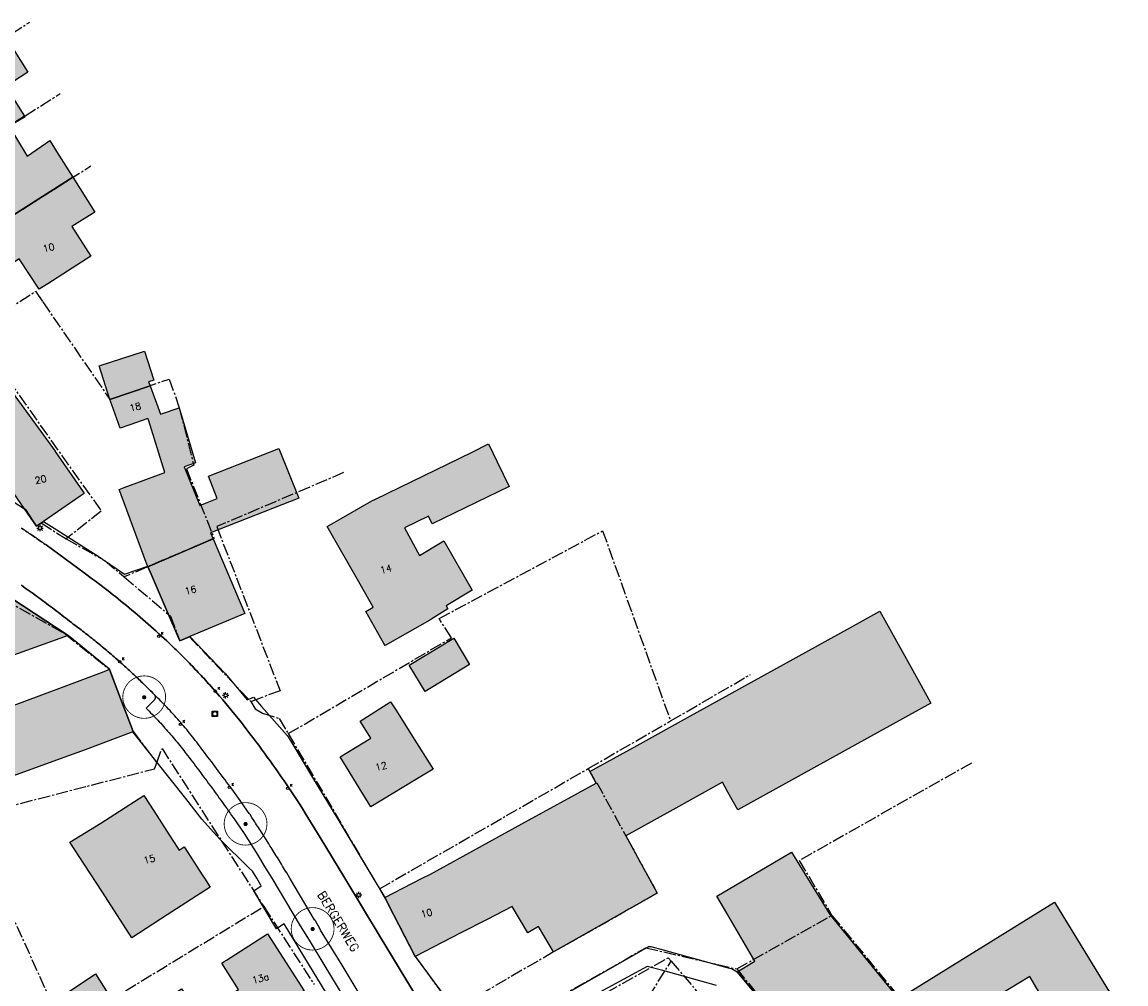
# Model space of a CAD drawing. Header units: metres. Extents: x 202952 to 203755, y 349031 to 349702.
# Tile 57 of 84: x 203191 to 203320, y 349488 to 349600. Entities that reach past the tile are written whole.
import ezdxf
from ezdxf.enums import TextEntityAlignment as Align

# ---------------------------------------------------------------- set-up
doc = ezdxf.new("R2010")
doc.units = ezdxf.units.M
doc.linetypes.add('1-200 CENTER', pattern=[4.28625, 2.8575, -0.47625, 0.47625, -0.47625])
for name, color, linetype in [('PH-BEST-BEBOUWING', 1, 'Continuous'), ('PH-BEST-BEBOUWING-ARCERING', 254, 'Continuous'), ('PH-BEST-HUISNUMMER', 7, 'Continuous'), ('PH-BEST-KADASTRALE-GRENS', 240, '1-200 CENTER'), ('PH-BEST-KOLK', 8, 'Continuous'), ('PH-BEST-LICHTMAST-HANDHAVENB', 6, 'Continuous'), ('PH-BEST-PUT-HANDHAVEN', 44, 'Continuous'), ('PH-BEST-STRAATNAAM-RIOLERING', 7, 'Continuous'), ('PH-BEST-WEGDEEL', 254, 'Continuous'), ('PH-INM-BOOM-HANDHAVEN', 96, 'Continuous')]:
    doc.layers.add(name, color=color, linetype=linetype)
doc.styles.add('ROMANS', font='romans.shx')

# ---------------------------------------------------------------- blocks, each defined once
blk = doc.blocks.new('*U50')
blk.add_circle((0, 0), 0.142)
at = {"ltscale": 0.05, "style": 'ROMANS'}
blk.add_text('K', height=0.3, dxfattribs=at).set_placement((0.28, 0.19))
blk = doc.blocks.new('Putdeksel')
for p, q in [((-0.32, 0.32), (0.32, 0.32)), ((-0.32, -0.32), (-0.32, 0.32)), ((0.32, 0.32), (0.32, -0.32)), ((0.32, -0.32), (-0.32, -0.32))]:
    blk.add_line(p, q)
blk.add_circle((0, 0), 0.26)
blk = doc.blocks.new('Lichtmast 2')
at = {"flags": 128}
for points in [[(-0.5, 0), (-0.25, 0)], [(-0.35, 0.35), (-0.18, 0.18)], [(0, 0.25), (0, 0.5)], [(0.18, 0.18), (0.35, 0.35)], [(0.25, 0), (0.5, 0)], [(-0.35, -0.35), (-0.18, -0.18)], [(0, -0.5), (0, -0.25)], [(0.18, -0.18), (0.35, -0.35)]]:
    blk.add_lwpolyline(points, dxfattribs=at)
blk.add_circle((0, 0), 0.25)
blk = doc.blocks.new('*U45')
at = {"const_width": 0.1}
blk.add_lwpolyline([(-2.5, 0, 0.990403), (2.5, 0.03, 0.990403), (-2.5, 0.02)], format="xyb", dxfattribs=at)
at = {"linetype": 'Continuous', "const_width": 0.25}
blk.add_lwpolyline([(-0.12, 0, 1), (0.12, 0, 1)], format="xyb", close=True, dxfattribs=at)

msp = doc.modelspace()

# ---------------------------------------------------------------- hatches: boundary and pattern name
at = {"layer": 'PH-BEST-BEBOUWING-ARCERING'}
for points in [[(203183.41, 349583.84), (203178.68, 349591.35), (203189.48, 349598.27), (203192.04, 349594.21), (203189.45, 349592.53), (203191.39, 349589.49), (203191.66, 349589.06)], [(203187.06, 349575.41), (203184.26, 349579.82), (203185.48, 349580.56), (203183.41, 349583.84), (203191.66, 349589.06), (203191.71, 349588.99), (203189.95, 349587.93), (203189.84, 349587.87), (203190.7, 349586.45), (203191.95, 349584.39), (203193.6, 349585.52), (203194.6, 349586.2), (203195.4, 349584.93), (203197.31, 349581.91)], [(203193.67, 349569.02), (203193.37, 349568.84), (203191.01, 349572.37), (203189.58, 349571.43), (203187.06, 349575.41), (203197.31, 349581.91), (203199.87, 349577.85), (203197.18, 349576.15), (203199.4, 349572.7), (203196.66, 349570.93), (203194.36, 349569.45)], [(203201.63, 349555.93), (203200.36, 349559.89), (203205.65, 349561.61), (203206.75, 349558.21), (203206.14, 349558.01), (203206.31, 349557.55)], [(203191.64, 349543.18), (203190.02, 349545.53), (203183.18, 349555.45), (203188.12, 349558.86), (203188.51, 349559.12), (203195.22, 349549.91), (203195.25, 349549.86), (203198.49, 349545.14), (203198.61, 349544.96), (203198.15, 349544.64), (203193.86, 349541.71), (203193.04, 349541.15)], [(203206.07, 349553.73), (203203.96, 349553), (203202.82, 349552.6), (203201.85, 349555.32), (203201.63, 349555.93), (203206.31, 349557.55), (203207.54, 349554.23), (203209.71, 349554.96), (203211.63, 349548.55), (203210.29, 349548.06), (203212.13, 349543.58), (203212.99, 349543.91), (203214.17, 349544.38), (203213.14, 349547), (203221.35, 349550.24), (203223.7, 349544.4), (203213.39, 349540.36), (203213.68, 349539.68), (203206.06, 349536.41), (203206.04, 349536.47), (203205.99, 349536.58), (203202.94, 349544.82), (203202.71, 349545.44), (203203.3, 349545.66), (203208.04, 349547.41), (203206.12, 349553.56)], [(203238.99, 349530.16), (203233.77, 349527.19), (203233.63, 349527.43), (203231.51, 349531.17), (203232.37, 349531.68), (203230.85, 349534.35), (203227, 349541.12), (203228.63, 349542.05), (203232.22, 349544.09), (203232.66, 349544.31), (203243.92, 349549.8), (203245.86, 349550.75), (203246.86, 349548.68), (203248.26, 349545.77), (203239.25, 349541.43), (203238.82, 349542.31), (203236.05, 349540.97), (203237.79, 349537.7), (203240.64, 349539.45), (203243.95, 349533.65), (203240.91, 349531.84), (203241.11, 349531.47), (203239.22, 349530.3)], [(203210.97, 349528.25), (203209.78, 349527.75), (203208.77, 349530.09), (203206.44, 349535.53), (203206.06, 349536.41), (203213.68, 349539.68), (203217.37, 349530.96)], [(203201.57, 349524.42), (203201.57, 349524.42), (203201.57, 349524.41), (203203.3, 349519.88), (203203.52, 349519.31), (203204.34, 349517.15), (203204.29, 349517.13), (203198.73, 349515.01), (203196.23, 349514.11), (203188.17, 349511.21), (203180.95, 349508.61), (203180.64, 349509.42), (203179.21, 349513.32), (203178.02, 349516.54), (203177.48, 349518.01), (203175.53, 349523.27), (203182.68, 349525.88), (203180.94, 349530.68), (203188.33, 349533.41), (203188.81, 349533.58), (203196.74, 349528.38), (203183.5, 349523.61), (203184.99, 349519.43), (203185.38, 349518.35), (203195.96, 349522.28), (203200.95, 349524.18)], [(203233.73, 349497.75), (203236.97, 349499.42), (203238.09, 349500), (203239.06, 349500.5), (203249.75, 349506.36), (203258.42, 349511.11), (203257.67, 349512.47), (203263.21, 349515.53), (203269.08, 349518.78), (203288.12, 349529.31), (203291.54, 349531.21), (203296.39, 349522.51), (203297.52, 349520.46), (203274.95, 349508), (203273.81, 349510.08), (203273.18, 349511.22), (203267.04, 349507.82), (203261.89, 349504.95), (203265.56, 349498.25), (203253.45, 349491.4), (203251.67, 349494.36), (203250.43, 349493.62), (203248.61, 349496.72), (203245.68, 349495.2), (203242.61, 349493.62), (203237.28, 349490.87), (203234.76, 349495.76)], [(203237.22, 349511.46), (203232.1, 349508.33), (203231.15, 349509.88), (203228.51, 349514.19), (203232.1, 349516.38), (203231.7, 349517), (203230.84, 349518.35), (203234.41, 349520.62), (203235, 349519.69), (203237.25, 349516.14), (203239.39, 349512.77)], [(203208.3, 349495.71), (203204.18, 349493.04), (203200.75, 349498.36), (203198.61, 349501.66), (203196.96, 349504.22), (203200.55, 349506.43), (203205.6, 349509.68), (203206.74, 349507.9), (203208.91, 349504.53), (203209.72, 349503.28), (203210.31, 349503.66), (203212.47, 349500.3), (203212.67, 349500), (203213.34, 349498.96)], [(203278.61, 349484.59), (203274.9, 349489.06), (203276.94, 349490.32), (203273.66, 349495.92), (203272.5, 349497.91), (203281.23, 349503.07), (203285.69, 349495.76), (203293.71, 349485.92), (203296.05, 349483.04), (203293.08, 349481.18), (203293.19, 349481.07), (203289.25, 349478.6), (203285.52, 349476.26), (203282.61, 349479.77), (203281.22, 349481.45)], [(203296.05, 349483.04), (203293.71, 349485.92), (203311.96, 349497.21), (203315.5, 349491.41), (203320.09, 349483.87), (203320.29, 349483.54), (203314.6, 349479.46), (203309.78, 349487.3), (203309.05, 349488.53), (203306.48, 349486.97), (203302.1, 349484.31), (203306.47, 349478.92), (203309.56, 349475.32), (203309.72, 349475.13), (203309.57, 349475), (203305.8, 349471.77), (203305.79, 349471.78), (203298.73, 349479.78), (203296.61, 349482.37)], [(203210.85, 349478.38), (203206.62, 349484.96), (203206.88, 349485.08), (203210, 349487.07), (203210.17, 349486.8), (203211.96, 349484), (203213.75, 349485.14), (203213.94, 349485.26), (203216.66, 349487), (203214.69, 349490.08), (203214.98, 349490.27), (203215.24, 349490.43), (203220.03, 349493.51), (203222.21, 349490.12), (203224.31, 349486.85)], [(203195.23, 349485.66), (203199.94, 349488.84), (203201.83, 349485.86), (203201.61, 349485.73), (203201.44, 349485.98), (203196.46, 349482.74)]]:
    msp.add_hatch(color=256, dxfattribs=at).paths.add_polyline_path(points)
msp.add_hatch(color=256, dxfattribs=at).paths.add_polyline_path([(203243.64, 349525), (203238.44, 349521.84), (203236.58, 349524.9), (203241.78, 349528.06)], flags=17)

# ---------------------------------------------------------------- linework, layer by layer
at = {"layer": 'PH-BEST-BEBOUWING'}
for points in [[(203183.41, 349583.84), (203178.68, 349591.35), (203189.48, 349598.27), (203192.04, 349594.21), (203189.45, 349592.53), (203191.39, 349589.49), (203191.66, 349589.06), (203183.41, 349583.84)], [(203187.06, 349575.41), (203184.26, 349579.82), (203185.48, 349580.56), (203183.41, 349583.84), (203191.66, 349589.06), (203191.71, 349588.99), (203189.95, 349587.93), (203189.84, 349587.87), (203190.7, 349586.45), (203191.95, 349584.39), (203193.6, 349585.52), (203194.6, 349586.2), (203195.4, 349584.93), (203197.31, 349581.91), (203187.06, 349575.41)], [(203193.67, 349569.02), (203193.37, 349568.84), (203191.01, 349572.37), (203189.58, 349571.43), (203187.06, 349575.41), (203197.31, 349581.91), (203199.87, 349577.85), (203197.18, 349576.15), (203199.4, 349572.7), (203196.66, 349570.93), (203194.36, 349569.45), (203193.67, 349569.02)], [(203201.63, 349555.93), (203200.36, 349559.89), (203205.65, 349561.61), (203206.75, 349558.21), (203206.14, 349558.01), (203206.31, 349557.55), (203201.63, 349555.93)], [(203191.64, 349543.18), (203190.02, 349545.53), (203183.18, 349555.45), (203188.12, 349558.86), (203188.51, 349559.12), (203195.22, 349549.91), (203195.25, 349549.86), (203198.49, 349545.14), (203198.61, 349544.96), (203198.15, 349544.64), (203193.86, 349541.71), (203193.04, 349541.15), (203191.64, 349543.18)], [(203206.07, 349553.73), (203203.96, 349553), (203202.82, 349552.6), (203201.85, 349555.32), (203201.63, 349555.93), (203206.31, 349557.55), (203207.54, 349554.23), (203209.71, 349554.96), (203211.63, 349548.55), (203210.29, 349548.06), (203212.13, 349543.58), (203212.99, 349543.91), (203214.17, 349544.38), (203213.14, 349547), (203221.35, 349550.24), (203223.7, 349544.4), (203213.39, 349540.36), (203213.68, 349539.68), (203206.06, 349536.41), (203206.04, 349536.47), (203205.99, 349536.58), (203202.94, 349544.82), (203202.71, 349545.44), (203203.3, 349545.66), (203208.04, 349547.41), (203206.12, 349553.56), (203206.07, 349553.73)], [(203238.99, 349530.16), (203233.77, 349527.19), (203233.63, 349527.43), (203231.51, 349531.17), (203232.37, 349531.68), (203230.85, 349534.35), (203227, 349541.12), (203228.63, 349542.05), (203232.22, 349544.09), (203232.66, 349544.31), (203243.92, 349549.8), (203245.86, 349550.75), (203246.86, 349548.68), (203248.26, 349545.77), (203239.25, 349541.43), (203238.82, 349542.31), (203236.05, 349540.97), (203237.79, 349537.7), (203240.64, 349539.45), (203243.95, 349533.65), (203240.91, 349531.84), (203241.11, 349531.47), (203239.22, 349530.3), (203238.99, 349530.16)], [(203210.97, 349528.25), (203209.78, 349527.75), (203208.77, 349530.09), (203206.44, 349535.53), (203206.06, 349536.41), (203213.68, 349539.68), (203217.37, 349530.96), (203210.97, 349528.25)], [(203233.73, 349497.75), (203236.97, 349499.42), (203238.09, 349500), (203239.06, 349500.5), (203249.75, 349506.36), (203258.42, 349511.11), (203257.67, 349512.47), (203263.21, 349515.53), (203269.08, 349518.78), (203288.12, 349529.31), (203291.54, 349531.21), (203296.39, 349522.51), (203297.52, 349520.46), (203274.95, 349508), (203273.81, 349510.08), (203273.18, 349511.22), (203267.04, 349507.82), (203261.89, 349504.95), (203265.56, 349498.25), (203253.45, 349491.4), (203251.67, 349494.36), (203250.43, 349493.62), (203248.61, 349496.72), (203245.68, 349495.2), (203242.61, 349493.62), (203237.28, 349490.87), (203234.76, 349495.76), (203233.73, 349497.75)], [(203243.64, 349525), (203238.44, 349521.84), (203236.58, 349524.9), (203241.78, 349528.06), (203243.64, 349525)], [(203237.22, 349511.46), (203232.1, 349508.33), (203231.15, 349509.88), (203228.51, 349514.19), (203232.1, 349516.38), (203231.7, 349517), (203230.84, 349518.35), (203234.41, 349520.62), (203235, 349519.69), (203237.25, 349516.14), (203239.39, 349512.77), (203237.22, 349511.46)], [(203208.3, 349495.71), (203204.18, 349493.04), (203200.75, 349498.36), (203198.61, 349501.66), (203196.96, 349504.22), (203200.55, 349506.43), (203205.6, 349509.68), (203206.74, 349507.9), (203208.91, 349504.53), (203209.72, 349503.28), (203210.31, 349503.66), (203212.47, 349500.3), (203212.67, 349500), (203213.34, 349498.96), (203208.3, 349495.71)], [(203278.61, 349484.59), (203274.9, 349489.06), (203276.94, 349490.32), (203273.66, 349495.92), (203272.5, 349497.91), (203281.23, 349503.07), (203285.69, 349495.76), (203293.71, 349485.92), (203296.05, 349483.04), (203293.08, 349481.18), (203293.19, 349481.07), (203289.25, 349478.6), (203285.52, 349476.26), (203282.61, 349479.77), (203281.22, 349481.45), (203278.61, 349484.59)], [(203296.05, 349483.04), (203293.71, 349485.92), (203311.96, 349497.21), (203315.5, 349491.41), (203320.09, 349483.87), (203320.29, 349483.54), (203314.6, 349479.46), (203309.78, 349487.3), (203309.05, 349488.53), (203306.48, 349486.97), (203302.1, 349484.31), (203306.47, 349478.92), (203309.56, 349475.32), (203309.72, 349475.13), (203309.57, 349475), (203305.8, 349471.77), (203305.79, 349471.78), (203298.73, 349479.78), (203296.61, 349482.37), (203296.05, 349483.04)], [(203210.85, 349478.38), (203206.62, 349484.96), (203206.88, 349485.08), (203210, 349487.07), (203210.17, 349486.8), (203211.96, 349484), (203213.75, 349485.14), (203213.94, 349485.26), (203216.66, 349487), (203214.69, 349490.08), (203214.98, 349490.27), (203215.24, 349490.43), (203220.03, 349493.51), (203222.21, 349490.12), (203224.31, 349486.85), (203210.85, 349478.38)], [(203195.23, 349485.66), (203199.94, 349488.84), (203201.83, 349485.86), (203201.61, 349485.73), (203201.44, 349485.98), (203196.46, 349482.74), (203195.23, 349485.66)]]:
    msp.add_lwpolyline(points, close=True, dxfattribs=at)
for points in [[(203188.81, 349533.58), (203196.74, 349528.38), (203183.5, 349523.61)], [(203185.38, 349518.35), (203195.96, 349522.28), (203200.95, 349524.18), (203201.57, 349524.42), (203201.57, 349524.42), (203201.57, 349524.42), (203201.57, 349524.41), (203203.3, 349519.88), (203203.52, 349519.31), (203204.34, 349517.15), (203204.29, 349517.13), (203198.73, 349515.01), (203196.23, 349514.11), (203188.17, 349511.21)]]:
    msp.add_lwpolyline(points, dxfattribs=at)
at = {"layer": 'PH-BEST-KADASTRALE-GRENS', "ltscale": 0.5}
for p, q in [((203170.27, 349585.96), (203192.27, 349600.05)), ((203175.42, 349578.78), (203195.82, 349591.69)), ((203180.59, 349571.31), (203199.41, 349583.24)), ((203259.17, 349540.61), (203267.11, 349518.38)), ((203267.11, 349518.38), (203276.44, 349523.82)), ((203257.48, 349512.82), (203267.11, 349518.38)), ((203222.46, 349516.9), (203233.11, 349498.77)), ((203233.11, 349498.77), (203257.48, 349512.82)), ((203188.97, 349498.31), (203196.14, 349482.54)), ((203219.59, 349496.7), (203225.48, 349487.59)), ((203274.86, 349489.4), (203285.96, 349495.66)), ((203285.96, 349495.66), (203296.22, 349483.15)), ((203253.45, 349491.4), (203241.83, 349484.65)), ((203255.38, 349471.61), (203267.17, 349490.3)), ((203267.17, 349490.3), (203271.36, 349485.41)), ((203274.86, 349489.4), (203278.42, 349485.01))]:
    msp.add_line(p, q, dxfattribs=at)
for points in [[(203185.7, 349563.95), (203192.95, 349568.59), (203193.8, 349567.35)], [(203193.8, 349567.35), (203201.63, 349555.93), (203208.56, 349558.33), (203209.73, 349554.99), (203211.41, 349548.27), (203210.56, 349547.86), (203213.8, 349539.73), (203203.29, 349535.22)], [(203186.06, 349563.44), (203200.61, 349542.91), (203196.51, 349539.65)], [(203174.41, 349555.68), (203176.39, 349552.91), (203177.68, 349553.78), (203181.62, 349548.37), (203182.52, 349548.96), (203191.77, 349543.1), (203193.04, 349541.15), (203193.59, 349541.53), (203196.51, 349539.65)], [(203228.92, 349547.4), (203214.1, 349541.09), (203221.5, 349521.92), (203218.08, 349520.65)], [(203222.46, 349516.9), (203241.51, 349528.1), (203240.08, 349530.34), (203259.17, 349540.61)], [(203196.51, 349539.65), (203201.06, 349537.09), (203203.29, 349535.22)], [(203181.79, 349536.94), (203189.21, 349532.64), (203196.39, 349528.55), (203201.57, 349524.42), (203204.34, 349517.15), (203207.1, 349513.5)], [(203203.29, 349535.22), (203208.69, 349530.64), (203209.78, 349527.75), (203210.93, 349528.22), (203218.08, 349520.65)], [(203218.08, 349520.65), (203218.6, 349519.79), (203219.45, 349519.28), (203221.41, 349518.67), (203222.46, 349516.9)], [(203207.1, 349513.5), (203207.71, 349515.17), (203219.59, 349496.7)], [(203184.96, 349507.15), (203206.83, 349512.79), (203207.1, 349513.5)], [(203257.48, 349512.82), (203258.42, 349511.11), (203258.49, 349511.15), (203261.89, 349504.95), (203265.56, 349498.25), (203253.45, 349491.4)], [(203302.24, 349513.46), (203282.14, 349502.07), (203285.96, 349495.66)], [(203233.11, 349498.77), (203233.8, 349497.56), (203237.28, 349490.87), (203241.83, 349484.65)], [(203201.44, 349485.98), (203201.61, 349485.73), (203219.59, 349496.7)], [(203244.68, 349480.74), (203264.23, 349491.88), (203274.86, 349489.4)], [(203244.65, 349478.3), (203266.83, 349490.71), (203267.17, 349490.3)]]:
    msp.add_lwpolyline(points, dxfattribs=at)
at = {"layer": 'PH-BEST-WEGDEEL'}
for points in [[(203189.12, 349544.79), (203191.64, 349543.18), (203193.04, 349541.15), (203193.86, 349541.71), (203195.42, 349540.72), (203199.83, 349537.91), (203199.92, 349537.86), (203203.32, 349535.55), (203206.04, 349536.47), (203206.06, 349536.41), (203206.44, 349535.53), (203208.77, 349530.09), (203209.78, 349527.75), (203210.97, 349528.25), (203214.18, 349524.87), (203215.11, 349523.9), (203217.67, 349520.85), (203218.4, 349521.17), (203219.34, 349520.09), (203222.32, 349516.68), (203222.45, 349516.53), (203222.99, 349515.64), (203225.3, 349511.78), (203228.23, 349506.9), (203232.37, 349500), (203233.73, 349497.75), (203234.76, 349495.76), (203237.28, 349490.87), (203237.92, 349489.96), (203241.84, 349484.7)], [(203240.52, 349481.1), (203233.2, 349493.17), (203229.06, 349500), (203226.17, 349504.78), (203224.44, 349507.61), (203224.14, 349508.09), (203223.83, 349508.57), (203223.53, 349509.04), (203223.22, 349509.52), (203222.91, 349509.99), (203222.59, 349510.46), (203222.28, 349510.93), (203221.96, 349511.39), (203221.64, 349511.86), (203221.31, 349512.32), (203220.99, 349512.79), (203220.66, 349513.25), (203220.34, 349513.71), (203220, 349514.17), (203219.67, 349514.63), (203219.34, 349515.08), (203219, 349515.54), (203218.66, 349515.99), (203218.32, 349516.44), (203217.98, 349516.89), (203217.63, 349517.34), (203217.29, 349517.79), (203216.94, 349518.23), (203216.59, 349518.67), (203216.23, 349519.12), (203215.88, 349519.56), (203215.52, 349519.99), (203215.16, 349520.43), (203214.8, 349520.87), (203214.44, 349521.3), (203213.45, 349522.41), (203213.28, 349522.6), (203213.12, 349522.78), (203212.95, 349522.96), (203212.79, 349523.15), (203212.62, 349523.33), (203212.45, 349523.51), (203212.28, 349523.69), (203212.11, 349523.87), (203211.94, 349524.05), (203211.77, 349524.23), (203211.6, 349524.41), (203211.43, 349524.59), (203211.26, 349524.77), (203211.09, 349524.95), (203210.92, 349525.12), (203210.75, 349525.3), (203210.57, 349525.48), (203210.4, 349525.65), (203210.22, 349525.83), (203210.05, 349526), (203209.87, 349526.18), (203209.7, 349526.35), (203209.52, 349526.53), (203209.35, 349526.7), (203209.17, 349526.87), (203208.99, 349527.04), (203208.81, 349527.22), (203208.63, 349527.39), (203208.45, 349527.56), (203208.27, 349527.73), (203207.97, 349528.01), (203207.66, 349528.3), (203207.35, 349528.58), (203207.04, 349528.86), (203206.73, 349529.14), (203206.42, 349529.41), (203206.11, 349529.69), (203205.79, 349529.97), (203205.48, 349530.24), (203205.16, 349530.51), (203204.84, 349530.79), (203204.52, 349531.06), (203204.2, 349531.33), (203203.88, 349531.59), (203203.56, 349531.86), (203203.24, 349532.12), (203202.91, 349532.39), (203202.58, 349532.65), (203202.26, 349532.91), (203201.93, 349533.17), (203201.6, 349533.43), (203201.27, 349533.69), (203200.94, 349533.94), (203200.61, 349534.2), (203200.28, 349534.45), (203199.94, 349534.7), (203199.61, 349534.95), (203199.27, 349535.2), (203198.93, 349535.45), (203198.6, 349535.69), (203194.17, 349538.95), (203194.04, 349539.04), (203193.91, 349539.13), (203193.78, 349539.22), (203193.65, 349539.31), (203193.52, 349539.4), (203193.39, 349539.49), (203193.26, 349539.59), (203193.13, 349539.68), (203193, 349539.77), (203192.86, 349539.86), (203192.73, 349539.95), (203192.6, 349540.04), (203192.47, 349540.13), (203192.34, 349540.21), (203192.2, 349540.3), (203192.07, 349540.39), (203191.94, 349540.48), (203191.81, 349540.57), (203191.68, 349540.66), (203191.54, 349540.75), (203191.41, 349540.83), (203191.28, 349540.92)], [(203191.28, 349540.92), (203191.41, 349540.83), (203191.54, 349540.75), (203191.68, 349540.66), (203191.81, 349540.57), (203191.94, 349540.48), (203192.07, 349540.39), (203192.2, 349540.3), (203192.34, 349540.21), (203192.47, 349540.13), (203192.6, 349540.04), (203192.73, 349539.95), (203192.86, 349539.86), (203193, 349539.77), (203193.13, 349539.68), (203193.26, 349539.59), (203193.39, 349539.49), (203193.52, 349539.4), (203193.65, 349539.31), (203193.78, 349539.22), (203193.91, 349539.13), (203194.04, 349539.04), (203194.17, 349538.95), (203198.6, 349535.69), (203198.93, 349535.45), (203199.27, 349535.2), (203199.61, 349534.95), (203199.94, 349534.7), (203200.28, 349534.45), (203200.61, 349534.2), (203200.94, 349533.94), (203201.27, 349533.69), (203201.6, 349533.43), (203201.93, 349533.17), (203202.26, 349532.91), (203202.58, 349532.65), (203202.91, 349532.39), (203203.24, 349532.12), (203203.56, 349531.86), (203203.88, 349531.59), (203204.2, 349531.33), (203204.52, 349531.06), (203204.84, 349530.79), (203205.16, 349530.51), (203205.48, 349530.24), (203205.79, 349529.97), (203206.11, 349529.69), (203206.42, 349529.41), (203206.73, 349529.14), (203207.04, 349528.86), (203207.35, 349528.58), (203207.66, 349528.3), (203207.97, 349528.01), (203208.27, 349527.73), (203208.45, 349527.56), (203208.63, 349527.39), (203208.81, 349527.22), (203208.99, 349527.04), (203209.17, 349526.87), (203209.35, 349526.7), (203209.52, 349526.53), (203209.7, 349526.35), (203209.87, 349526.18), (203210.05, 349526), (203210.22, 349525.83), (203210.4, 349525.65), (203210.57, 349525.48), (203210.75, 349525.3), (203210.92, 349525.12), (203211.09, 349524.95), (203211.26, 349524.77), (203211.43, 349524.59), (203211.6, 349524.41), (203211.77, 349524.23), (203211.94, 349524.05), (203212.11, 349523.87), (203212.28, 349523.69), (203212.45, 349523.51), (203212.62, 349523.33), (203212.79, 349523.15), (203212.95, 349522.96), (203213.12, 349522.78), (203213.28, 349522.6), (203213.45, 349522.41), (203214.44, 349521.3), (203214.8, 349520.87), (203215.16, 349520.43), (203215.52, 349519.99), (203215.88, 349519.56), (203216.23, 349519.12), (203216.59, 349518.67), (203216.94, 349518.23), (203217.29, 349517.79), (203217.63, 349517.34), (203217.98, 349516.89), (203218.32, 349516.44), (203218.66, 349515.99), (203219, 349515.54), (203219.34, 349515.08), (203219.67, 349514.63), (203220, 349514.17), (203220.34, 349513.71), (203220.66, 349513.25), (203220.99, 349512.79), (203221.31, 349512.32), (203221.64, 349511.86), (203221.96, 349511.39), (203222.28, 349510.93), (203222.59, 349510.46), (203222.91, 349509.99), (203223.22, 349509.52), (203223.53, 349509.04), (203223.83, 349508.57), (203224.14, 349508.09), (203224.44, 349507.61), (203226.17, 349504.78), (203229.06, 349500), (203233.2, 349493.17), (203240.52, 349481.1)], [(203231.99, 349478.23), (203224.83, 349490.01), (203221.99, 349494.69), (203221.1, 349494.11), (203218.43, 349498.52), (203219.31, 349499.1), (203218.77, 349500), (203218.28, 349500.82), (203217.89, 349501.2), (203214.45, 349504.57), (203213.38, 349505.78), (203212.38, 349506.91), (203210.48, 349509.31), (203206.98, 349513.72), (203204.29, 349517.13), (203204.34, 349517.15), (203203.52, 349519.31), (203203.3, 349519.88), (203201.57, 349524.41), (203201.57, 349524.42), (203201.57, 349524.42), (203196.74, 349528.38), (203188.81, 349533.58)], [(203231.56, 349485.19), (203228.77, 349489.83), (203226.23, 349493.95), (203226.19, 349494.06), (203225.62, 349495.04), (203225.61, 349495.06), (203225.6, 349495.08), (203225.58, 349495.1), (203225.57, 349495.11), (203225.55, 349495.13), (203225.53, 349495.15), (203222.64, 349500), (203222.27, 349500.63), (203222.15, 349500.83), (203222.03, 349501.03), (203221.91, 349501.23), (203221.79, 349501.43), (203221.66, 349501.63), (203221.54, 349501.83), (203221.42, 349502.03), (203221.3, 349502.22), (203221.18, 349502.42), (203221.06, 349502.62), (203220.93, 349502.82), (203220.81, 349503.02), (203220.69, 349503.22), (203220.57, 349503.42), (203220.44, 349503.61), (203220.32, 349503.81), (203220.2, 349504.01), (203220.07, 349504.21), (203219.33, 349505.4), (203219.21, 349505.57), (203219.1, 349505.74), (203218.99, 349505.92), (203218.87, 349506.09), (203218.76, 349506.26), (203218.64, 349506.44), (203218.56, 349506.61), (203218.22, 349507.12), (203217.99, 349507.46), (203217.97, 349507.48), (203217.96, 349507.5), (203217.94, 349507.52), (203217.92, 349507.54), (203217.91, 349507.56), (203217.89, 349507.58), (203217.71, 349507.83), (203217.53, 349508.09), (203217.36, 349508.34), (203217.18, 349508.59), (203217, 349508.85), (203216.82, 349509.1), (203216.63, 349509.37), (203216.44, 349509.64), (203216.24, 349509.9), (203216.05, 349510.17), (203215.85, 349510.44), (203215.66, 349510.71), (203215.46, 349510.97), (203215.26, 349511.24), (203215.07, 349511.51), (203214.87, 349511.77), (203214.67, 349512.04), (203214.48, 349512.3), (203214.28, 349512.57), (203214.08, 349512.83), (203213.88, 349513.1), (203213.68, 349513.36), (203213.48, 349513.63), (203213.28, 349513.89), (203213.08, 349514.16), (203212.88, 349514.42), (203212.68, 349514.68), (203212.48, 349514.94), (203212.28, 349515.21), (203212.08, 349515.47), (203211.92, 349515.68), (203211.76, 349515.9), (203211.59, 349516.11), (203211.43, 349516.32), (203211.26, 349516.53), (203211.1, 349516.74), (203210.93, 349516.95), (203210.76, 349517.16), (203210.59, 349517.37), (203210.42, 349517.57), (203210.25, 349517.78), (203210.08, 349517.98), (203209.9, 349518.19), (203209.73, 349518.39), (203209.55, 349518.59), (203209.37, 349518.79), (203209.19, 349518.99), (203209.01, 349519.19), (203208.83, 349519.39), (203208.65, 349519.59), (203208.47, 349519.78), (203208.28, 349519.98), (203208.1, 349520.17), (203207.91, 349520.36), (203207.74, 349520.53), (203207.57, 349520.71), (203207.4, 349520.88), (203207.22, 349521.04), (203207.05, 349521.21), (203206.87, 349521.38), (203206.86, 349521.4), (203206.84, 349521.42), (203206.83, 349521.44), (203206.81, 349521.46), (203206.79, 349521.48), (203206.77, 349521.5), (203206.64, 349521.63), (203206.51, 349521.77), (203206.37, 349521.9), (203206.24, 349522.04), (203206.1, 349522.17), (203205.97, 349522.31), (203205.83, 349522.44), (203205.7, 349522.57), (203205.56, 349522.71), (203205.42, 349522.84), (203205.29, 349522.97), (203205.15, 349523.1), (203205.01, 349523.24), (203204.87, 349523.37), (203204.74, 349523.5), (203204.6, 349523.63), (203204.46, 349523.76), (203204.32, 349523.89), (203204.18, 349524.02), (203204.04, 349524.15), (203203.9, 349524.28), (203203.76, 349524.41), (203203.62, 349524.54), (203203.48, 349524.67), (203203.34, 349524.79), (203203.2, 349524.92), (203203.05, 349525.05), (203202.91, 349525.18), (203202.77, 349525.3), (203202.63, 349525.43), (203202.46, 349525.58), (203202.29, 349525.73), (203202.12, 349525.88), (203201.94, 349526.02), (203201.77, 349526.17), (203201.6, 349526.32), (203201.43, 349526.47), (203201.26, 349526.61), (203201.08, 349526.76), (203200.91, 349526.9), (203200.73, 349527.05), (203200.56, 349527.19), (203200.38, 349527.34), (203200.21, 349527.48), (203200.03, 349527.62), (203199.86, 349527.77), (203199.68, 349527.91), (203199.5, 349528.05), (203199.33, 349528.19), (203199.15, 349528.33), (203198.97, 349528.47), (203198.79, 349528.61), (203198.61, 349528.75), (203198.43, 349528.89), (203198.25, 349529.03), (203198.07, 349529.17), (203197.89, 349529.3), (203197.71, 349529.44), (203197.53, 349529.58), (203197.35, 349529.71), (203197.13, 349529.88), (203196.91, 349530.06), (203196.69, 349530.23), (203196.46, 349530.4), (203196.24, 349530.57), (203196.02, 349530.75), (203195.8, 349530.92), (203195.58, 349531.09), (203195.36, 349531.26), (203195.13, 349531.43), (203194.91, 349531.6), (203194.68, 349531.76), (203194.46, 349531.93), (203194.23, 349532.1), (203194.01, 349532.27), (203193.78, 349532.43), (203193.56, 349532.6), (203193.33, 349532.77), (203193.11, 349532.93), (203192.88, 349533.1), (203192.65, 349533.26), (203192.43, 349533.42), (203192.2, 349533.59), (203191.97, 349533.75), (203191.74, 349533.91), (203191.51, 349534.08), (203191.29, 349534.24)], [(203191.29, 349534.24), (203191.51, 349534.08), (203191.74, 349533.91), (203191.97, 349533.75), (203192.2, 349533.59), (203192.43, 349533.42), (203192.65, 349533.26), (203192.88, 349533.1), (203193.11, 349532.93), (203193.33, 349532.77), (203193.56, 349532.6), (203193.78, 349532.43), (203194.01, 349532.27), (203194.23, 349532.1), (203194.46, 349531.93), (203194.68, 349531.76), (203194.91, 349531.6), (203195.13, 349531.43), (203195.36, 349531.26), (203195.58, 349531.09), (203195.8, 349530.92), (203196.02, 349530.75), (203196.24, 349530.57), (203196.46, 349530.4), (203196.69, 349530.23), (203196.91, 349530.06), (203197.13, 349529.88), (203197.35, 349529.71), (203197.53, 349529.58), (203197.71, 349529.44), (203197.89, 349529.3), (203198.07, 349529.17), (203198.25, 349529.03), (203198.43, 349528.89), (203198.61, 349528.75), (203198.79, 349528.61), (203198.97, 349528.47), (203199.15, 349528.33), (203199.33, 349528.19), (203199.5, 349528.05), (203199.68, 349527.91), (203199.86, 349527.77), (203200.03, 349527.62), (203200.21, 349527.48), (203200.38, 349527.34), (203200.56, 349527.19), (203200.73, 349527.05), (203200.91, 349526.9), (203201.08, 349526.76), (203201.26, 349526.61), (203201.43, 349526.47), (203201.6, 349526.32), (203201.77, 349526.17), (203201.94, 349526.02), (203202.12, 349525.88), (203202.29, 349525.73), (203202.46, 349525.58), (203202.63, 349525.43), (203202.77, 349525.3), (203202.91, 349525.18), (203203.05, 349525.05), (203203.2, 349524.92), (203203.34, 349524.79), (203203.48, 349524.67), (203203.62, 349524.54), (203203.76, 349524.41), (203203.9, 349524.28), (203204.04, 349524.15), (203204.18, 349524.02), (203204.32, 349523.89), (203204.46, 349523.76), (203204.6, 349523.63), (203204.74, 349523.5), (203204.87, 349523.37), (203205.01, 349523.24), (203205.15, 349523.1), (203205.29, 349522.97), (203205.42, 349522.84), (203205.56, 349522.71), (203205.7, 349522.57), (203205.83, 349522.44), (203205.97, 349522.31), (203206.1, 349522.17), (203206.24, 349522.04), (203206.37, 349521.9), (203206.51, 349521.77), (203206.64, 349521.63), (203206.77, 349521.5), (203206.79, 349521.48), (203206.81, 349521.46), (203206.83, 349521.44), (203206.84, 349521.42), (203206.86, 349521.4), (203206.87, 349521.38), (203206.88, 349521.35), (203206.89, 349521.33), (203206.9, 349521.3), (203206.91, 349521.28), (203206.91, 349521.25), (203206.92, 349521.23), (203206.92, 349521.2), (203206.92, 349521.17), (203206.92, 349521.15), (203206.92, 349521.12), (203206.92, 349521.1), (203206.92, 349521.07), (203206.91, 349521.05), (203206.9, 349521.02), (203206.9, 349520.99), (203206.89, 349520.97), (203206.88, 349520.95), (203206.87, 349520.92), (203206.85, 349520.9), (203206.84, 349520.88), (203206.83, 349520.86), (203206.81, 349520.84), (203206.79, 349520.82), (203206.78, 349520.8), (203205.86, 349519.87), (203206.04, 349519.7), (203206.21, 349519.52), (203206.38, 349519.35), (203206.55, 349519.17), (203206.72, 349519), (203206.89, 349518.82), (203207.06, 349518.64), (203207.22, 349518.46), (203207.39, 349518.28), (203207.56, 349518.11), (203207.72, 349517.92), (203207.89, 349517.74), (203208.05, 349517.56), (203208.21, 349517.38), (203208.37, 349517.19), (203208.53, 349517.01), (203208.69, 349516.82), (203208.85, 349516.64), (203209.01, 349516.45), (203209.17, 349516.26), (203209.32, 349516.08), (203209.48, 349515.89), (203209.63, 349515.7), (203209.79, 349515.51), (203209.94, 349515.31), (203210.09, 349515.12), (203210.24, 349514.93), (203210.39, 349514.74), (203210.54, 349514.54), (203210.69, 349514.35), (203210.88, 349514.1), (203211.07, 349513.86), (203211.26, 349513.61), (203211.45, 349513.36), (203211.63, 349513.12), (203211.82, 349512.87), (203212.01, 349512.62), (203212.19, 349512.37), (203212.38, 349512.12), (203212.57, 349511.87), (203212.75, 349511.63), (203212.94, 349511.38), (203213.12, 349511.13), (203213.31, 349510.88), (203213.49, 349510.63), (203213.67, 349510.38), (203213.86, 349510.13), (203214.04, 349509.87), (203214.22, 349509.62), (203214.4, 349509.37), (203214.58, 349509.12), (203214.77, 349508.87), (203214.95, 349508.61), (203215.13, 349508.36), (203215.31, 349508.11), (203215.49, 349507.85), (203215.66, 349507.6), (203215.84, 349507.35), (203216.02, 349507.09), (203216.2, 349506.84), (203216.36, 349506.6), (203217.3, 349505.24), (203218.89, 349502.71), (203219.62, 349501.49), (203220.52, 349500), (203223.86, 349494.46), (203224.9, 349492.78), (203226.62, 349489.93), (203229.85, 349484.57)], [(203254.62, 349486.33), (203264.49, 349491.99), (203264.51, 349492), (203264.54, 349492.01), (203264.56, 349492.02), (203264.58, 349492.03), (203264.61, 349492.03), (203264.64, 349492.04), (203264.66, 349492.04), (203264.69, 349492.04), (203264.71, 349492.04), (203264.74, 349492.04), (203264.77, 349492.03), (203264.79, 349492.03), (203266.24, 349491.63), (203273.69, 349489.59), (203274.29, 349489.42), (203274.9, 349489.06), (203278.61, 349484.59)], [(203272.46, 349487.46), (203266.2, 349489.22), (203264.37, 349489.69), (203255.18, 349484.69)]]:
    msp.add_lwpolyline(points, dxfattribs=at)

# ---------------------------------------------------------------- block references
at = {"layer": 'PH-BEST-KOLK'}
for p in [(203207.32, 349528.28), (203202.76, 349525.31), (203213.95, 349521.86), (203209.86, 349517.99), (203215.56, 349510.62), (203222.4, 349510.52)]:
    msp.add_blockref('*U50', p, dxfattribs=at)
at = {"layer": 'PH-BEST-LICHTMAST-HANDHAVENB', "xscale": 0.75, "yscale": 0.75, "zscale": 0.75}
for p in [(203193.47, 349540.92), (203215.14, 349521.38), (203230.68, 349498.05)]:
    msp.add_blockref('Lichtmast 2', p, dxfattribs=at)
at = {"layer": 'PH-BEST-PUT-HANDHAVEN'}
msp.add_blockref('Putdeksel', (203213.89, 349519.21), dxfattribs=at)
at = {"layer": 'PH-INM-BOOM-HANDHAVEN'}
for p in [(203205.63, 349521.15), (203205.63, 349521.15), (203217.47, 349506.34), (203217.47, 349506.34), (203225.3, 349494.07), (203225.3, 349494.07)]:
    msp.add_blockref('*U45', p, dxfattribs=at)

# ---------------------------------------------------------------- texts
at = {"layer": 'PH-BEST-HUISNUMMER', "style": 'ROMANS'}
for s, p in [('10', (203194.47, 349573.69)), ('18', (203204.58, 349555.08)), ('20', (203193.54, 349546.6)), ('14', (203233.86, 349536.13)), ('16', (203211.04, 349533.68)), ('12', (203233.29, 349513.09)), ('15', (203206.23, 349502.23)), ('10', (203238.61, 349495.92)), ('13a', (203219.22, 349488.3))]:
    msp.add_text(s, height=0.8, rotation=13.5, dxfattribs=at).set_placement(p, align=Align.MIDDLE_CENTER)
at = {"layer": 'PH-BEST-STRAATNAAM-RIOLERING', "style": 'ROMANS'}
msp.add_text('BERGERWEG', height=1, rotation=301.2252, dxfattribs=at).set_placement((203228.31, 349494.96), align=Align.MIDDLE_CENTER)

doc.saveas('drawing.dxf')
